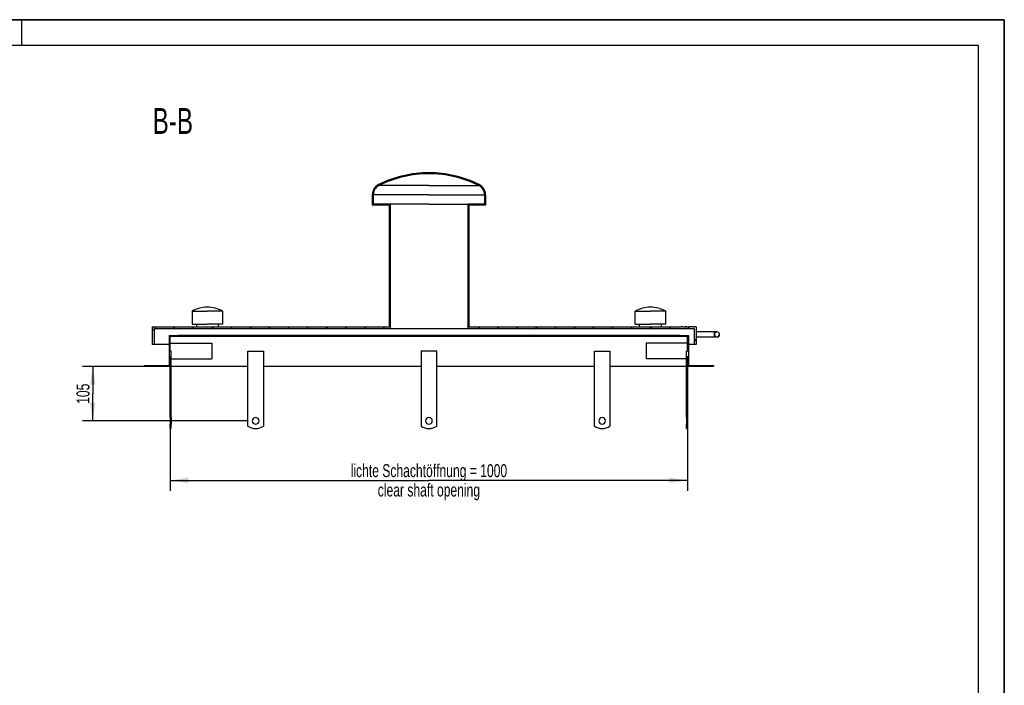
# Model space of a CAD drawing. Header units: millimetres. Extents: x 0 to 4200, y 0 to 2970.
# Tile 18 of 18: x 2296 to 4200, y 1683 to 2970. Entities that reach past the tile are written whole.
import ezdxf

# ---------------------------------------------------------------- set-up
doc = ezdxf.new("R2010")
doc.units = ezdxf.units.MM
doc.header["$LTSCALE"] = 231
doc.layers.get('0').update_dxf_attribs({"linetype": 'CONTINUOUS'})
for name, color, linetype in [('005_AXIS', 7, 'CONTINUOUS'), ('050_DIMENSIONING', 7, 'CONTINUOUS'), ('052_SYMBOLS', 7, 'CONTINUOUS')]:
    doc.layers.add(name, color=color, linetype=linetype)
doc.styles.get("Standard").update_dxf_attribs({"font": 'txt', "width": 0.7})
doc.dimstyles.new('DIMSTYLE_1', dxfattribs={"dimtxt": 25, "dimasz": 35, "dimexe": 2, "dimexo": 1, "dimtad": 1, "dimdec": 1, "dimtxsty": 'Standard', "dimblk": '_FILLED', "dimblk1": '_FILLED', "dimblk2": '_FILLED', "dimcen": 0.09, "dimazin": 2, "dimtp": 0.8, "dimtm": 0.8, "dimtfac": 1, "dimtdec": 1, "dimtofl": 0, "dimtmove": 0, "dimatfit": 3, "dimldrblk": '_FILLED', "dimfxl": 1, "dimtolj": 1, "dimarcsym": 0})
doc.dimstyles.new('DIMSTYLE_3', dxfattribs={"dimtxt": 25, "dimasz": 35, "dimexe": 2, "dimexo": 1, "dimtad": 1, "dimtxsty": 'Standard', "dimblk": '_FILLED', "dimblk1": '_FILLED', "dimblk2": '_FILLED', "dimcen": 0.09, "dimazin": 2, "dimtp": 0.3, "dimtm": 0.3, "dimtfac": 1, "dimtofl": 0, "dimtmove": 0, "dimatfit": 3, "dimldrblk": '_FILLED', "dimfxl": 1, "dimtolj": 1, "dimarcsym": 0})

# ---------------------------------------------------------------- blocks, each defined once
blk = doc.blocks.new('_FILLED')
at = {"color": 0, "linetype": 'ByBlock'}
blk.add_solid([(0, 0), (-1, 0.1428571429), (-1, -0.1428571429)], dxfattribs=at)
blk = doc.blocks.new('*D5')
at = {"layer": '050_DIMENSIONING', "color": 2, "linetype": 'Continuous', "transparency": 16777216}
for p, q in [((2587.5696337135, 2319.0782994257), (2587.5696337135, 2059.0782994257)), ((3587.5696337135, 2319.0782994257), (3587.5696337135, 2059.0782994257)), ((2587.5696337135, 2079.0782994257), (3087.5696337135, 2079.0782994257)), ((3587.5696337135, 2079.0782994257), (3087.5696337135, 2079.0782994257))]:
    blk.add_line(p, q, dxfattribs=at)
at = {"layer": '050_DIMENSIONING', "color": 2, "linetype": 'Continuous', "transparency": 16777216, "xscale": 35, "yscale": 35, "zscale": 35, "rotation": 180}
blk.add_blockref('_FILLED', (2587.5696337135, 2079.0782994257), dxfattribs=at)
at = {"layer": '050_DIMENSIONING', "color": 2, "linetype": 'Continuous', "transparency": 16777216, "xscale": 35, "yscale": 35, "zscale": 35}
blk.add_blockref('_FILLED', (3587.5696337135, 2079.0782994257), dxfattribs=at)
at = {"layer": '050_DIMENSIONING', "color": 2, "linetype": 'Continuous', "transparency": 16777216, "insert": (3087.5696337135, 2110.3282994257), "char_height": 25, "width": 718.2142857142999, "attachment_point": 2, "line_spacing_factor": 0.9}
blk.add_mtext('lichte Schachtöffnung = 1000\\Pclear shaft opening', dxfattribs=at)
blk = doc.blocks.new('*D7')
at = {"layer": '050_DIMENSIONING', "color": 2, "linetype": 'Continuous', "transparency": 16777216}
for p, q in [((2577.5696337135, 2299.0782994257), (2417.5696337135, 2299.0782994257)), ((2437.5696337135, 2299.0782994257), (2437.5696337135, 2246.5782994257)), ((2437.5696337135, 2194.0782994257), (2437.5696337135, 2246.5782994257)), ((2736.0696337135, 2194.0782994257), (2417.5696337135, 2194.0782994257))]:
    blk.add_line(p, q, dxfattribs=at)
at = {"layer": '050_DIMENSIONING', "color": 2, "linetype": 'Continuous', "transparency": 16777216, "xscale": 35, "yscale": 35, "zscale": 35}
for p, rotation in [((2437.5696337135, 2299.0782994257), 90), ((2437.5696337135, 2194.0782994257), 270)]:
    blk.add_blockref('_FILLED', p, dxfattribs=dict(at, rotation=rotation))
at = {"layer": '050_DIMENSIONING', "color": 2, "linetype": 'Continuous', "transparency": 16777216, "insert": (2406.3196337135, 2246.5782994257), "char_height": 25, "width": 77.6785714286, "attachment_point": 2, "rotation": 90, "line_spacing_factor": 0.9}
blk.add_mtext('105', dxfattribs=at)

msp = doc.modelspace()

# ---------------------------------------------------------------- hatches: boundary and pattern name
at = {"linetype": 'Continuous'}
h = msp.add_hatch(dxfattribs=at)
h.set_pattern_fill('B', color=2, scale=26.0541652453, angle=45, style=0, pattern_type=0)
h.set_pattern_definition([(45, (0, 0), (-18.4230769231, 18.4230769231), [])])
edge = h.paths.add_edge_path()
edge.add_line((3637.5696337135, 2299.0782994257), (3587.5696337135, 2299.0782994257))
edge.add_line((3587.5696337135, 2200.5782994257), (3587.5696337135, 2299.0782994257))
edge.add_line((3585.5696337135, 2200.5782994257), (3587.5696337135, 2200.5782994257))
edge.add_line((3585.5696337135, 2200.5782994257), (3585.5696337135, 2329.0782994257))
edge.add_line((3585.5696337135, 2329.0782994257), (3587.5696337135, 2329.0782994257))
edge.add_line((3587.5696337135, 2329.0782994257), (3587.5696337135, 2357.0782994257))
edge.add_line((3587.5696337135, 2357.0782994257), (3572.5696337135, 2357.0782994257))
edge.add_line((3572.5696337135, 2357.0782994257), (3572.5696337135, 2359.0782994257))
edge.add_line((3572.5696337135, 2359.0782994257), (3589.5696337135, 2359.0782994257))
edge.add_line((3589.5696337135, 2359.0782994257), (3589.5696337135, 2301.0782994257))
edge.add_line((3589.5696337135, 2301.0782994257), (3637.5696337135, 2301.0782994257))
edge.add_line((3637.5696337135, 2301.0782994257), (3637.5696337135, 2299.0782994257))
edge = h.paths.add_edge_path()
edge.add_line((2587.5696337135, 2299.0782994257), (2537.5696337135, 2299.0782994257))
edge.add_line((2537.5696337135, 2301.0782994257), (2537.5696337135, 2299.0782994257))
edge.add_line((2537.5696337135, 2301.0782994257), (2585.5696337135, 2301.0782994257))
edge.add_line((2585.5696337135, 2359.0782994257), (2585.5696337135, 2301.0782994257))
edge.add_line((2585.5696337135, 2359.0782994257), (2602.5696337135, 2359.0782994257))
edge.add_line((2602.5696337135, 2357.0782994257), (2602.5696337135, 2359.0782994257))
edge.add_line((2602.5696337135, 2357.0782994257), (2587.5696337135, 2357.0782994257))
edge.add_line((2587.5696337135, 2329.0782994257), (2587.5696337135, 2357.0782994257))
edge.add_line((2589.5696337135, 2329.0782994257), (2587.5696337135, 2329.0782994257))
edge.add_line((2589.5696337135, 2200.5782994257), (2589.5696337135, 2329.0782994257))
edge.add_line((2587.5696337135, 2200.5782994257), (2589.5696337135, 2200.5782994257))
edge.add_line((2587.5696337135, 2200.5782994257), (2587.5696337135, 2299.0782994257))
edge = h.paths.add_edge_path()
edge.add_line((3604.5696337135, 2342.0782994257), (3600.5696337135, 2342.0782994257))
edge.add_line((3600.5696337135, 2372.0782994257), (3600.5696337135, 2342.0782994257))
edge.add_line((3600.5696337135, 2372.0782994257), (3162.5696337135, 2372.0782994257))
edge.add_line((3162.5696337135, 2613.4681151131), (3162.5696337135, 2372.0782994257))
edge.add_line((3195.0696366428, 2613.4681151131), (3162.5696337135, 2613.4681151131))
edge.add_line((3195.0696366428, 2631.4681151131), (3195.0696366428, 2613.4681151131))
edge.add_arc((3175.1696337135, 2631.4681151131), 19.9000029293, 360, 423.50549737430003, ccw=False)
edge.add_arc((3087.1963582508, 2454.9786173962), 217.1000029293, 423.50549737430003, 449.9014872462, ccw=False)
edge.add_arc((3087.9429091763, 2454.9786173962), 217.1000029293, 90.0985127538, 116.4945026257)
edge.add_arc((2999.9696337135, 2631.4681151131), 19.9000029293, 116.4945026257, 180)
edge.add_line((2980.0696307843, 2631.4681151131), (2980.0696307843, 2613.4681151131))
edge.add_line((3012.5696337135, 2613.4681151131), (2980.0696307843, 2613.4681151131))
edge.add_line((3012.5696337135, 2613.4681151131), (3012.5696337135, 2372.0782994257))
edge.add_line((3012.5696337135, 2372.0782994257), (2556.5696337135, 2372.0782994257))
edge.add_line((2556.5696337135, 2372.0782994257), (2556.5696337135, 2342.0782994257))
edge.add_line((2556.5696337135, 2342.0782994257), (2552.5696337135, 2342.0782994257))
edge.add_line((2552.5696337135, 2376.0782994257), (2552.5696337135, 2342.0782994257))
edge.add_line((2552.5696337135, 2376.0782994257), (3010.5696337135, 2376.0782994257))
edge.add_line((3010.5696337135, 2611.4681151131), (3010.5696337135, 2376.0782994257))
edge.add_line((3010.5696337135, 2611.4681151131), (2978.0696337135, 2611.4681151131))
edge.add_line((2978.0696337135, 2631.4681151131), (2978.0696337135, 2611.4681151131))
edge.add_arc((2999.9696337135, 2631.4681151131), 21.9, 116.4945026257, 180)
edge.add_arc((3087.9429091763, 2454.9786173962), 219.1, 90.097613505, 116.4945026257)
edge.add_arc((3087.1963582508, 2454.9786173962), 219.1, 423.50549737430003, 449.902386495, ccw=False)
edge.add_arc((3175.1696337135, 2631.4681151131), 21.9, 360, 423.50549737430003, ccw=False)
edge.add_line((3197.0696337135, 2631.4681151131), (3197.0696337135, 2611.4681151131))
edge.add_line((3197.0696337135, 2611.4681151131), (3164.5696337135, 2611.4681151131))
edge.add_line((3164.5696337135, 2611.4681151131), (3164.5696337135, 2376.0782994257))
edge.add_line((3164.5696337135, 2376.0782994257), (3550.5696337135, 2376.0782994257))
edge.add_line((3550.5696337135, 2376.0882994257), (3550.5696337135, 2376.0782994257))
edge.add_line((3550.5696337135, 2376.0882994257), (3574.5696337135, 2376.0882994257))
edge.add_line((3574.5696337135, 2376.0882994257), (3574.5696337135, 2376.0782994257))
edge.add_line((3577.6042494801, 2376.0782994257), (3574.5696337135, 2376.0782994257))
edge.add_line((3577.6042494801, 2376.0882994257), (3577.6042494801, 2376.0782994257))
edge.add_line((3577.6042494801, 2376.0882994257), (3583.1035672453, 2376.0882994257))
edge.add_line((3583.1035672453, 2376.0882994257), (3583.1035672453, 2376.0782994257))
edge.add_line((3585.5592291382, 2376.0782994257), (3583.1035672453, 2376.0782994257))
edge.add_line((3585.5592291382, 2376.0882994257), (3585.5592291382, 2376.0782994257))
edge.add_line((3585.5592291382, 2376.0882994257), (3591.6042494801, 2376.0882994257))
edge.add_line((3591.6042494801, 2376.0882994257), (3591.6042494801, 2376.0782994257))
edge.add_line((3597.6042494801, 2376.0782994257), (3591.6042494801, 2376.0782994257))
edge.add_line((3597.6042494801, 2376.0882994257), (3597.6042494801, 2376.0782994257))
edge.add_line((3597.6042494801, 2376.0882994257), (3600.149055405, 2376.0882994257))
edge.add_line((3600.149055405, 2376.0882994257), (3600.149055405, 2376.0782994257))
edge.add_line((3604.5696337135, 2376.0782994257), (3600.149055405, 2376.0782994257))
edge.add_line((3604.5696337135, 2376.0782994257), (3604.5696337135, 2342.0782994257))
edge = h.paths.add_edge_path()
edge.add_arc((3644.5696337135, 2361.0782994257), 5, 360, 540, ccw=False)
edge.add_arc((3644.5696337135, 2361.0782994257), 5, 180, 360, ccw=False)
edge = h.paths.add_edge_path()
edge.add_line((3587.5696337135, 2179.0782994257), (3587.5696337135, 2187.5782994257))
edge.add_line((3585.5696337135, 2179.0782994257), (3587.5696337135, 2179.0782994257))
edge.add_line((3585.5696337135, 2179.0782994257), (3585.5696337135, 2187.5782994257))
edge.add_line((3585.5696337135, 2187.5782994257), (3587.5696337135, 2187.5782994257))
edge = h.paths.add_edge_path()
edge.add_line((2587.5696337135, 2179.0782994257), (2587.5696337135, 2187.5782994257))
edge.add_line((2587.5696337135, 2187.5782994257), (2589.5696337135, 2187.5782994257))
edge.add_line((2589.5696337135, 2179.0782994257), (2589.5696337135, 2187.5782994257))
edge.add_line((2587.5696337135, 2179.0782994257), (2589.5696337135, 2179.0782994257))

# ---------------------------------------------------------------- linework, layer by layer
at = {"color": 7, "linetype": 'Continuous'}
for p, q in [((0, 2970), (4200, 2970)), ((4200, 0), (4200, 2970)), ((2978.0696337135, 2631.4681151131), (2978.0696337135, 2611.4681151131)), ((2980.0696307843, 2631.4681151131), (2980.0696307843, 2613.4681151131)), ((3195.0696366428, 2631.4681151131), (3195.0696366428, 2613.4681151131)), ((3197.0696337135, 2631.4681151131), (3197.0696337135, 2611.4681151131)), ((3010.5696337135, 2611.4681151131), (2978.0696337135, 2611.4681151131)), ((3012.5696337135, 2613.4681151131), (2980.0696307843, 2613.4681151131)), ((3010.5696337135, 2611.4681151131), (3010.5696337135, 2376.0782994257)), ((3012.5696337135, 2613.4681151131), (3012.5696337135, 2372.0782994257)), ((3087.5696337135, 2613.4681151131), (3012.5696337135, 2613.4681151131)), ((3087.5696337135, 2613.4681151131), (3162.5696337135, 2613.4681151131)), ((3195.0696366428, 2613.4681151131), (3162.5696337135, 2613.4681151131)), ((3162.5696337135, 2613.4681151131), (3162.5696337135, 2372.0782994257)), ((3197.0696337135, 2611.4681151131), (3164.5696337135, 2611.4681151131)), ((3164.5696337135, 2611.4681151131), (3164.5696337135, 2376.0782994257)), ((2629.7196337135, 2406.0782994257), (2629.7196337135, 2381.0782994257)), ((2688.5196337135, 2406.0782994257), (2688.5196337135, 2381.0782994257)), ((3486.6196337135, 2381.0782994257), (3486.6196337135, 2406.0782994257)), ((3545.4196337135, 2381.0782994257), (3545.4196337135, 2406.0782994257)), ((2637.9196337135, 2381.0782994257), (2637.9196337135, 2376.0782994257)), ((2680.3196337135, 2381.0782994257), (2680.3196337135, 2376.0782994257)), ((3494.8196337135, 2376.0782994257), (3494.8196337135, 2381.0782994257)), ((3537.2196337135, 2376.0782994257), (3537.2196337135, 2381.0782994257)), ((2552.5696337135, 2376.0782994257), (2552.5696337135, 2342.0782994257)), ((2552.5696337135, 2376.0782994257), (3010.5696337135, 2376.0782994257)), ((2556.5696337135, 2372.0782994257), (2556.5696337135, 2342.0782994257)), ((3012.5696337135, 2372.0782994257), (2556.5696337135, 2372.0782994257)), ((3087.5696337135, 2372.0782994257), (3012.5696337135, 2372.0782994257)), ((3162.5696337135, 2372.0782994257), (3087.5696337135, 2372.0782994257)), ((3600.5696337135, 2372.0782994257), (3162.5696337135, 2372.0782994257)), ((3164.5696337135, 2376.0782994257), (3550.5696337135, 2376.0782994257)), ((3550.5696337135, 2376.0882994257), (3550.5696337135, 2376.0782994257)), ((3550.5696337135, 2376.0882994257), (3574.5696337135, 2376.0882994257)), ((3574.5696337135, 2376.0882994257), (3574.5696337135, 2376.0782994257)), ((3577.6042494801, 2376.0782994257), (3574.5696337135, 2376.0782994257)), ((3577.6042494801, 2376.0882994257), (3577.6042494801, 2376.0782994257)), ((3577.6042494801, 2376.0882994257), (3583.1035672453, 2376.0882994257)), ((3583.1035672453, 2376.0882994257), (3585.5592291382, 2376.0882994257)), ((3583.1035672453, 2376.0882994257), (3583.1035672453, 2376.0782994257)), ((3585.5592291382, 2376.0782994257), (3583.1035672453, 2376.0782994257)), ((3585.5592291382, 2376.0882994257), (3591.6042494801, 2376.0882994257)), ((3585.5592291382, 2376.0882994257), (3585.5592291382, 2376.0782994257)), ((3591.6042494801, 2376.0882994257), (3591.6042494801, 2376.0782994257)), ((3597.6042494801, 2376.0782994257), (3591.6042494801, 2376.0782994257)), ((3597.5360364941, 2376.0882994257), (3597.6477887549, 2376.0882994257)), ((3597.5360364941, 2376.0782994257), (3597.5360364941, 2376.0882994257)), ((3597.6042494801, 2376.0882994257), (3600.149055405, 2376.0882994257)), ((3597.6042494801, 2376.0882994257), (3597.6042494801, 2376.0782994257)), ((3601.6042494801, 2376.0882994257), (3600.149055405, 2376.0882994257)), ((3600.149055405, 2376.0882994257), (3600.149055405, 2376.0782994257)), ((3601.6042494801, 2376.0782994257), (3600.149055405, 2376.0782994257)), ((3600.5696337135, 2372.0782994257), (3600.5696337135, 2342.0782994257)), ((3601.6042494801, 2376.0782994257), (3601.6042494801, 2376.0882994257)), ((3604.5696337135, 2376.0782994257), (3601.6042494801, 2376.0782994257)), ((3601.628438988, 2376.0882994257), (3601.6724623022, 2376.0882994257)), ((3601.6724623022, 2376.0782994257), (3601.6724623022, 2376.0882994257)), ((3604.5696337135, 2376.0782994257), (3604.5696337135, 2342.0782994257)), ((3639.5696337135, 2366.0782994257), (3604.5696337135, 2366.0782994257)), ((3644.5696337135, 2366.0782994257), (3639.5696337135, 2366.0782994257)), ((2556.5696337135, 2342.0782994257), (2552.5696337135, 2342.0782994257)), ((2585.5696337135, 2342.0782994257), (2556.5696337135, 2342.0782994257)), ((2585.5696337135, 2359.0782994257), (2585.5696337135, 2301.0782994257)), ((2585.5696337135, 2359.0782994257), (2602.5696337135, 2359.0782994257)), ((2587.5696337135, 2329.0782994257), (2587.5696337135, 2357.0782994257)), ((2602.5696337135, 2357.0782994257), (2587.5696337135, 2357.0782994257)), ((2587.5696337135, 2344.0782994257), (2667.5696337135, 2344.0782994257)), ((2602.5696337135, 2357.0782994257), (2602.5696337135, 2359.0782994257)), ((3572.5696337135, 2359.0782994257), (2602.5696337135, 2359.0782994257)), ((3572.5696337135, 2357.0782994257), (2602.5696337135, 2357.0782994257)), ((2667.5696337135, 2344.0782994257), (2667.5696337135, 2314.0782994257)), ((3587.5696337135, 2344.0782994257), (3507.5696337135, 2344.0782994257)), ((3507.5696337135, 2344.0782994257), (3507.5696337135, 2314.0782994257)), ((3572.5696337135, 2357.0782994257), (3572.5696337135, 2359.0782994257)), ((3572.5696337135, 2359.0782994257), (3589.5696337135, 2359.0782994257)), ((3587.5696337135, 2357.0782994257), (3572.5696337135, 2357.0782994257)), ((3587.5696337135, 2329.0782994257), (3587.5696337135, 2357.0782994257)), ((3589.5696337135, 2359.0782994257), (3589.5696337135, 2301.0782994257)), ((3600.5696337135, 2342.0782994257), (3589.5696337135, 2342.0782994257)), ((3604.5696337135, 2342.0782994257), (3600.5696337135, 2342.0782994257)), ((3639.5696337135, 2356.0782994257), (3604.5696337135, 2356.0782994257)), ((3644.5696337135, 2356.0782994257), (3639.5696337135, 2356.0782994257)), ((2589.5696337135, 2329.0782994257), (2587.5696337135, 2329.0782994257)), ((2589.5696337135, 2200.5782994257), (2589.5696337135, 2329.0782994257)), ((3585.5696337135, 2329.0782994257), (3587.5696337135, 2329.0782994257)), ((3585.5696337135, 2200.5782994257), (3585.5696337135, 2329.0782994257)), ((2589.5696337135, 2314.0782994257), (2667.5696337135, 2314.0782994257)), ((3585.5696337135, 2314.0782994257), (3507.5696337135, 2314.0782994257)), ((2537.5696337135, 2301.0782994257), (2537.5696337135, 2299.0782994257)), ((2537.5696337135, 2301.0782994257), (2585.5696337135, 2301.0782994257)), ((2587.5696337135, 2299.0782994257), (2537.5696337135, 2299.0782994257)), ((2587.5696337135, 2200.5782994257), (2587.5696337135, 2299.0782994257)), ((3637.5696337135, 2299.0782994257), (3587.5696337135, 2299.0782994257)), ((3587.5696337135, 2200.5782994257), (3587.5696337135, 2299.0782994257)), ((3589.5696337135, 2301.0782994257), (3637.5696337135, 2301.0782994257)), ((3637.5696337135, 2301.0782994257), (3637.5696337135, 2299.0782994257)), ((2587.5696337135, 2200.5782994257), (2589.5696337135, 2200.5782994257)), ((2587.5696337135, 2200.5782994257), (2587.5696337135, 2194.0782994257)), ((2587.5696337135, 2194.0782994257), (2587.5696337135, 2187.5782994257)), ((2589.5696337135, 2200.5782994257), (2589.5696337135, 2194.0782994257)), ((2589.5696337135, 2194.0782994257), (2589.5696337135, 2187.5782994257)), ((3585.5696337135, 2200.5782994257), (3587.5696337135, 2200.5782994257)), ((3585.5696337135, 2200.5782994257), (3585.5696337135, 2194.0782994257)), ((3585.5696337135, 2194.0782994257), (3585.5696337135, 2187.5782994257)), ((3587.5696337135, 2200.5782994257), (3587.5696337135, 2194.0782994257)), ((3587.5696337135, 2194.0782994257), (3587.5696337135, 2187.5782994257)), ((2587.5696337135, 2187.5782994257), (2589.5696337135, 2187.5782994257)), ((2587.5696337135, 2179.0782994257), (2587.5696337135, 2187.5782994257)), ((2587.5696337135, 2179.0782994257), (2589.5696337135, 2179.0782994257)), ((2589.5696337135, 2179.0782994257), (2589.5696337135, 2187.5782994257)), ((3585.5696337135, 2187.5782994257), (3587.5696337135, 2187.5782994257)), ((3585.5696337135, 2179.0782994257), (3585.5696337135, 2187.5782994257)), ((3585.5696337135, 2179.0782994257), (3587.5696337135, 2179.0782994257)), ((3587.5696337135, 2179.0782994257), (3587.5696337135, 2187.5782994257))]:
    msp.add_line(p, q, dxfattribs=at)
at = {"color": 3, "linetype": 'Continuous'}
for p, q in [((4200, 2970), (0, 2970)), ((2300, 2970), (2300, 2920)), ((4200, 2970), (4200, 0))]:
    msp.add_line(p, q, dxfattribs=at)
at = {"color": 5, "linetype": 'Continuous'}
for p, q in [((4150, 2920), (50, 2920)), ((4150, 50), (4150, 2920))]:
    msp.add_line(p, q, dxfattribs=at)
at = {"color": 9, "linetype": 'Continuous'}
for p, q in [((3087.5696337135, 2649.2781633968), (2991.0920047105, 2649.2781633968)), ((3087.5696337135, 2649.2781633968), (3184.0472627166, 2649.2781633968)), ((3087.5696337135, 2631.4681151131), (2980.0696307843, 2631.4681151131)), ((3087.5696337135, 2631.4681151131), (3195.0696366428, 2631.4681151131)), ((3639.5696337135, 2361.0782994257), (3639.5696337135, 2366.0782994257)), ((3639.5696337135, 2356.0782994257), (3639.5696337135, 2361.0782994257))]:
    msp.add_line(p, q, dxfattribs=at)
at = {"color": 7, "linetype": 'Continuous'}
for centre, radius, start, end in [((3087.9429091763, 2454.9786173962), 219.1, 90.097613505, 116.4945026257), ((3087.9429091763, 2454.9786173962), 217.1000029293, 90.0985127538, 116.4945026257), ((3087.1963582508, 2454.9786173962), 219.1, 63.50549737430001, 89.902386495), ((3087.1963582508, 2454.9786173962), 217.1000029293, 63.50549737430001, 89.9014872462), ((2999.9696337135, 2631.4681151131), 21.9, 116.4945026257, 180), ((2999.9696337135, 2631.4681151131), 19.9000029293, 116.4945026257, 180), ((3175.1696337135, 2631.4681151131), 19.9000029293, 0, 63.50549737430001), ((3175.1696337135, 2631.4681151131), 21.9, 0, 63.50549737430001), ((2659.1196337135, 2356.6628160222), 57.5, 90, 120.7507508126), ((2659.1196337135, 2356.6628160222), 57.5, 59.2492491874, 90), ((3516.0196337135, 2356.6628160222), 57.5, 90, 120.7507508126), ((3516.0196337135, 2356.6628160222), 57.5, 59.2492491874, 90), ((3644.5696337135, 2361.0782994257), 5, 0, 180), ((3644.5696337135, 2361.0782994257), 5, 180, 360)]:
    msp.add_arc(centre, radius, start, end, dxfattribs=at)
at = {"layer": '005_AXIS', "color": 7, "linetype": 'Continuous'}
for p, q in [((2629.7196337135, 2406.0782994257), (2659.1196337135, 2406.0782994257)), ((2688.5196337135, 2406.0782994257), (2659.1196337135, 2406.0782994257)), ((3486.6196337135, 2406.0782994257), (3516.0196337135, 2406.0782994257)), ((3545.4196337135, 2406.0782994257), (3516.0196337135, 2406.0782994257)), ((2629.7196385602, 2381.0782994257), (2637.9196337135, 2381.0782994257)), ((2637.9196337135, 2381.0782994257), (2659.1196337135, 2381.0782994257)), ((2680.3196337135, 2381.0782994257), (2659.1196337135, 2381.0782994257)), ((2688.5196288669, 2381.0782994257), (2680.3196337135, 2381.0782994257)), ((3486.6196385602, 2381.0782994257), (3494.8196337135, 2381.0782994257)), ((3494.8196337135, 2381.0782994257), (3516.0196337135, 2381.0782994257)), ((3537.2196337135, 2381.0782994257), (3516.0196337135, 2381.0782994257)), ((3545.4196288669, 2381.0782994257), (3537.2196337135, 2381.0782994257)), ((2737.5696337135, 2184.0782994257), (2737.5696337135, 2329.0782994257)), ((2737.5696337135, 2329.0782994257), (2767.5696337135, 2329.0782994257)), ((2767.5696337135, 2329.0782994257), (2767.5696337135, 2184.0782994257)), ((3072.5696337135, 2329.0782994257), (3072.5696337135, 2184.0782994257)), ((3102.5696337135, 2329.0782994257), (3072.5696337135, 2329.0782994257)), ((3102.5696337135, 2184.0782994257), (3102.5696337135, 2329.0782994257)), ((3407.5696337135, 2329.0782994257), (3437.5696337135, 2329.0782994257)), ((3407.5696337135, 2184.0782994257), (3407.5696337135, 2329.0782994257)), ((3437.5696337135, 2329.0782994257), (3437.5696337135, 2184.0782994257)), ((2737.5696337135, 2299.0782994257), (2589.5696337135, 2299.0782994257)), ((3072.5696337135, 2299.0782994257), (2767.5696337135, 2299.0782994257)), ((3407.5696337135, 2299.0782994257), (3102.5696337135, 2299.0782994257)), ((3585.5696337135, 2299.0782994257), (3437.5696337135, 2299.0782994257))]:
    msp.add_line(p, q, dxfattribs=at)
for centre, radius, start, end in [((2752.5696337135, 2194.0782994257), 6.5, 0, 180), ((2752.5696337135, 2194.0782994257), 6.5, 180, 360), ((3087.5696337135, 2194.0782994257), 6.5, 0, 180), ((3087.5696337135, 2194.0782994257), 6.5, 180, 360), ((3422.5696337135, 2194.0782994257), 6.5, 0, 180), ((3422.5696337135, 2194.0782994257), 6.5, 180, 360), ((2752.5696337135, 2204.0782994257), 25, 233.1301023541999, 306.8698976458), ((3087.5696337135, 2204.0782994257), 25, 233.1301023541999, 306.8698976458), ((3422.5696337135, 2204.0782994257), 25, 233.1301023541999, 306.8698976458)]:
    msp.add_arc(centre, radius, start, end, dxfattribs=at)

# ---------------------------------------------------------------- texts
at = {"layer": '052_SYMBOLS', "color": 2, "linetype": 'Continuous', "insert": (2631.4760438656, 2799.0782994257), "char_height": 50, "width": 171.4285714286, "attachment_point": 3, "line_spacing_factor": 0.9}
msp.add_mtext('B-B', dxfattribs=at)

# ---------------------------------------------------------------- dimensions: what is measured, and where the dimension line sits
at = {"layer": '050_DIMENSIONING', "color": 2, "linetype": 'Continuous'}
dim = msp.add_linear_dim(base=(3587.5696337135, 2079.0782994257), p1=(2587.5696337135, 2320.0782994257), p2=(3587.5696337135, 2320.0782994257), text='lichte Schachtöffnung = <>\\Pclear shaft opening', dimstyle='DIMSTYLE_1', dxfattribs=at)
dim.commit()
dim.dimension.update_dxf_attribs({"geometry": '*D5', "text_midpoint": (3087.5696337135, 2079.0782994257), "dimtype": 160})
dim = msp.add_linear_dim(base=(2437.5696337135, 2194.0782994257), p1=(2578.5696337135, 2299.0782994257), p2=(2737.0696337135, 2194.0782994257), angle=270, dimstyle='DIMSTYLE_3', dxfattribs=at)
dim.commit()
dim.dimension.update_dxf_attribs({"geometry": '*D7', "text_midpoint": (2437.5696337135, 2243.0068852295), "dimtype": 160})

doc.saveas('drawing.dxf')
